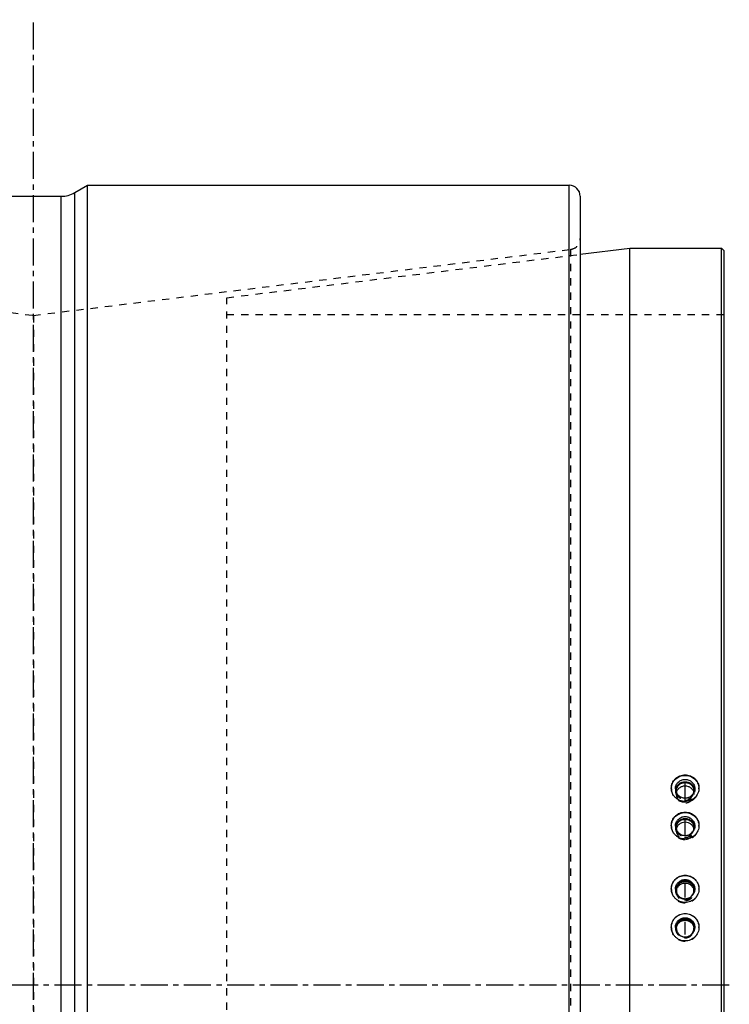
# Model space of a CAD drawing. Header units: millimetres. Extents: x -130 to 1130, y -374 to 1374.
# Tile 12 of 12: x 488 to 1130, y 483 to 1374. Entities that reach past the tile are written whole.
import ezdxf

# ---------------------------------------------------------------- set-up
doc = ezdxf.new("R2010")
doc.units = ezdxf.units.MM
doc.header["$LTSCALE"] = 65.185185
doc.linetypes.add('CENTER', pattern=[0.6, 0.375, -0.075, 0.075, -0.075])
doc.linetypes.add('HIDDEN', pattern=[0.2, 0.1, -0.1])
doc.layers.add('ACHSEN_S', color=7, linetype='CONTINUOUS')
doc.layers.add('KONST.EL_MIT_GEO', color=7, linetype='CONTINUOUS')

msp = doc.modelspace()

# ---------------------------------------------------------------- linework, layer by layer
at = {"layer": 'ACHSEN_S', "color": 2, "linetype": 'CENTER'}
for p, q in [((500, -373.86), (500, 1373.86)), ((1130, 500), (-130, 500))]:
    msp.add_line(p, q, dxfattribs=at)
at = {"layer": 'KONST.EL_MIT_GEO', "color": 7, "linetype": 'Continuous'}
for p, q in [((537.5, 1217.35), (549.02, 1224)), ((549.02, -224), (549.02, 1224)), ((549.02, 1224), (985, 1224)), ((985, -224), (985, 1224)), ((475, 1214), (525, 1214)), ((525, -214), (525, 1214)), ((537.5, -217.35), (537.5, 1217.35)), ((995, 1214), (995, -214)), ((995, 1161.47), (1040, 1167)), ((1040, -167), (1040, 1167)), ((1040, 1167), (1123, 1167)), ((1123, -167), (1123, 1167)), ((1123, 1167), (1125, 1165)), ((1125, 1165), (1125, -165)), ((1081.27, 552.16), (1081.27, 552.17)), ((1098.73, 552.17), (1098.73, 552.16))]:
    msp.add_line(p, q, dxfattribs=at)
at = {"layer": 'KONST.EL_MIT_GEO', "color": 8, "linetype": 'HIDDEN'}
for p, q in [((13.78, 1165.91), (500, 1106.21)), ((500, 1106.21), (986.22, 1165.91)), ((675, 1122.18), (995, 1161.47)), ((986.22, 1165.91), (986.22, -165.91)), ((675, -122.18), (675, 1122.18)), ((500, 1106.21), (500, -106.21)), ((675, 1107), (1125, 1107)), ((1077.5, 678.25), (1077.5, 677.71)), ((1081.25, 677.71), (1081.25, 675.58)), ((1098.75, 677.71), (1098.75, 675.58)), ((1102.5, 678.25), (1102.5, 677.71)), ((1082, 675.58), (1082, 672.58)), ((1098, 675.58), (1098, 672.58)), ((1077.5, 644.37), (1077.5, 643.93)), ((1081.25, 643.93), (1081.25, 642.2)), ((1082, 642.2), (1082, 639.78)), ((1098, 642.2), (1098, 639.78)), ((1098.75, 643.93), (1098.75, 642.2)), ((1102.5, 644.37), (1102.5, 643.93)), ((1077.5, 587.06), (1077.5, 586.8)), ((1081.25, 586.8), (1081.25, 585.76)), ((1082, 585.76), (1082, 584.29)), ((1098, 585.76), (1098, 584.29)), ((1098.75, 586.8), (1098.75, 585.76)), ((1102.5, 587.06), (1102.5, 586.8)), ((1077.5, 552.33), (1077.5, 552.18)), ((1081.25, 552.18), (1081.25, 551.55)), ((1082, 551.55), (1082, 550.67)), ((1098, 551.55), (1098, 550.67)), ((1098.75, 552.18), (1098.75, 551.55)), ((1102.5, 552.33), (1102.5, 552.18))]:
    msp.add_line(p, q, dxfattribs=at)
at = {"layer": 'KONST.EL_MIT_GEO', "color": 2, "linetype": 'CENTER'}
for p, q in [((1090, 667.58), (1090, 683.25)), ((1090, 634.78), (1090, 649.37)), ((1090, 579.29), (1090, 592.06)), ((1090, 545.67), (1090, 557.33))]:
    msp.add_line(p, q, dxfattribs=at)
at = {"layer": 'KONST.EL_MIT_GEO', "color": 7, "linetype": 'Continuous'}
for centre, radius, start, end in [((985, 1214), 10, 0, 90), ((525, 1239), 25, 270, 300), ((1089.12, 677.71), 11.62, 176.22478, 178.1092), ((1089.41, 675.57), 8.17, 165.49429, 172.4377), ((1090.59, 675.57), 8.17, 7.5623, 14.50571), ((1090.88, 677.71), 11.62, 1.8908, 3.77522), ((1089.46, 675.58), 7.46, 180.02565, 192.85415), ((1090.54, 675.58), 7.46, 347.14585, 359.97435), ((1089.61, 642.2), 8.36, 167.717, 174.04047), ((1089.65, 642.2), 7.65, 180.01823, 199.83037), ((1090.35, 642.2), 7.65, 340.16963, 359.98177), ((1090.39, 642.2), 8.36, 5.95953, 12.283), ((1089.85, 585.76), 8.6, 171.93235, 173.94905), ((1089.89, 585.76), 7.89, 180.03625, 223.20765), ((1089.87, 584.29), 7.87, 167.89927, 174.66565), ((1090.11, 585.76), 7.89, 316.79235, 359.96375), ((1090.13, 584.29), 7.87, 5.33435, 12.10073), ((1090.15, 585.76), 8.6, 6.05095, 8.06765), ((1089.95, 551.55), 8.7, 175.98516, 177.93073), ((1089.95, 550.67), 7.95, 173.983, 176.83189), ((1089.95, 550.67), 7.95, 171.97608, 173.98204), ((1090.05, 550.67), 7.95, 6.01796, 8.02392), ((1090.05, 550.67), 7.95, 3.16811, 6.017), ((1090.05, 551.55), 8.7, 2.06927, 4.01484)]:
    msp.add_arc(centre, radius, start, end, dxfattribs=at)
at = {"layer": 'KONST.EL_MIT_GEO', "color": 8, "linetype": 'HIDDEN'}
for centre, radius, start, end in [((985, 1175.84), 10, 277, 360), ((1089.11, 677.71), 11.61, 178.10932, 178.70187), ((1089.1, 677.71), 11.6, 178.70175, 179.99981), ((1090.89, 677.71), 11.61, 1.2983, 1.89068), ((1090.9, 677.71), 11.6, 0.00019, 1.29842), ((1089.39, 675.57), 8.14, 172.44669, 179.99482), ((1089.46, 672.58), 7.46, 168.39333, 179.98343), ((1090.54, 672.58), 7.46, 0.01657, 11.60667), ((1090.61, 675.57), 8.14, 0.00518, 7.55331), ((1089.42, 643.93), 11.92, 178.13381, 178.97557), ((1089.4, 643.93), 11.9, 178.97552, 179.99988), ((1089.42, 643.93), 11.92, 177.91921, 178.13385), ((1089.6, 642.2), 8.35, 174.04485, 179.99712), ((1090.4, 642.2), 8.35, 0.00288, 5.95515), ((1090.58, 643.93), 11.92, 1.86615, 2.08079), ((1090.58, 643.93), 11.92, 1.02457, 1.86619), ((1090.6, 643.93), 11.9, 0.00012, 1.02461), ((1089.63, 639.78), 7.63, 170.85789, 179.99788), ((1090.37, 639.78), 7.63, 0.00212, 9.14211), ((1089.79, 586.8), 12.29, 178.16233, 178.78191), ((1089.78, 586.8), 12.28, 178.78191, 179.40081), ((1089.77, 586.8), 12.27, 179.40081, 179.99996), ((1089.85, 585.76), 8.6, 173.94905, 179.99878), ((1089.87, 584.29), 7.87, 174.66565, 179.99773), ((1090.13, 584.29), 7.87, 0.00227, 5.33435), ((1090.15, 585.76), 8.6, 0.00122, 6.05095), ((1090.21, 586.8), 12.29, 1.21809, 1.83767), ((1090.22, 586.8), 12.28, 0.59926, 1.21809), ((1090.23, 586.8), 12.27, 0.00004, 0.59927), ((1089.92, 552.18), 12.42, 178.17228, 179.64375), ((1089.91, 552.18), 12.41, 179.64394, 179.99998), ((1089.94, 551.55), 8.69, 177.93051, 179.9995), ((1089.95, 550.67), 7.95, 176.83189, 179.99896), ((1090.05, 550.67), 7.95, 0.00104, 3.16811), ((1090.06, 551.55), 8.69, 0.0005, 2.06949), ((1090.08, 552.18), 12.42, 0.35639, 1.82772), ((1090.09, 552.18), 12.41, 0.00002, 0.3562)]:
    msp.add_arc(centre, radius, start, end, dxfattribs=at)
at = {"layer": 'KONST.EL_MIT_GEO', "color": 7, "linetype": 'Continuous'}
for points, knots in [([(1077.5, 678.25), (1077.5, 679.04), (1077.66, 680.62), (1078.38, 682.89), (1079.54, 684.98), (1081.11, 686.81), (1083.02, 688.31), (1085.91, 689.79), (1090, 690.57), (1094.09, 689.79), (1096.98, 688.31), (1098.89, 686.81), (1100.46, 684.98), (1101.62, 682.89), (1102.34, 680.62), (1102.5, 679.04), (1102.5, 678.25)], [0, 0, 0, 0, 0.061465, 0.123053, 0.184932, 0.247229, 0.31, 0.373223, 0.5, 0.626777, 0.69, 0.752771, 0.815068, 0.876947, 0.938535, 1, 1, 1, 1]), ([(1077.53, 678.48), (1077.57, 679.23), (1077.82, 680.74), (1078.63, 682.88), (1079.84, 684.85), (1081.92, 687.13), (1085.31, 689.19), (1090, 690.04), (1094.69, 689.19), (1098.08, 687.13), (1100.16, 684.85), (1101.37, 682.88), (1102.18, 680.74), (1102.43, 679.23), (1102.47, 678.48)], [0, 0, 0, 0, 0.061479, 0.12317, 0.1852, 0.247645, 0.373249, 0.5, 0.626751, 0.752355, 0.8148, 0.87683, 0.938521, 1, 1, 1, 1]), ([(1102.5, 678.25), (1102.5, 677.46), (1102.34, 675.88), (1101.62, 673.6), (1100.46, 671.5), (1098.89, 669.65), (1096.98, 668.14), (1094.09, 666.65), (1090, 665.86), (1085.91, 666.65), (1083.02, 668.14), (1081.11, 669.65), (1079.54, 671.5), (1078.38, 673.6), (1077.66, 675.88), (1077.5, 677.46), (1077.5, 678.25)], [0, 0, 0, 0, 0.061397, 0.123023, 0.185002, 0.247404, 0.310235, 0.373446, 0.5, 0.626554, 0.689765, 0.752596, 0.814998, 0.876977, 0.938603, 1, 1, 1, 1]), ([(1081.25, 677.71), (1081.25, 678.26), (1081.36, 679.37), (1081.87, 680.96), (1082.68, 682.43), (1084.14, 684.15), (1086.58, 685.71), (1090, 686.36), (1093.42, 685.71), (1095.86, 684.15), (1097.32, 682.43), (1098.13, 680.96), (1098.64, 679.37), (1098.75, 678.26), (1098.75, 677.71)], [0, 0, 0, 0, 0.061503, 0.123181, 0.185184, 0.247608, 0.373187, 0.5, 0.626813, 0.752392, 0.814816, 0.876819, 0.938497, 1, 1, 1, 1]), ([(1081.25, 677.71), (1081.25, 677.16), (1081.36, 676.06), (1081.87, 674.46), (1082.68, 672.99), (1084.14, 671.28), (1086.58, 669.71), (1090, 669.06), (1093.42, 669.71), (1095.86, 671.28), (1097.32, 672.99), (1098.13, 674.46), (1098.64, 676.06), (1098.75, 677.16), (1098.75, 677.71)], [0, 0, 0, 0, 0.061503, 0.123181, 0.185184, 0.247608, 0.373187, 0.5, 0.626813, 0.752392, 0.814816, 0.876819, 0.938497, 1, 1, 1, 1]), ([(1081.51, 677.62), (1081.74, 678.52), (1082.54, 680.27), (1084.53, 682.35), (1087.11, 683.7), (1090, 684.16), (1092.89, 683.7), (1095.47, 682.35), (1097.46, 680.27), (1098.26, 678.52), (1098.49, 677.62)], [0, 0, 0, 0, 0.12301, 0.247401, 0.373245, 0.5, 0.626755, 0.752599, 0.87699, 1, 1, 1, 1]), ([(1082, 675.58), (1082, 676.08), (1082.1, 677.09), (1082.56, 678.55), (1083.31, 679.89), (1084.64, 681.46), (1086.88, 682.89), (1090, 683.48), (1093.12, 682.89), (1095.36, 681.46), (1096.69, 679.89), (1097.44, 678.55), (1097.9, 677.09), (1098, 676.08), (1098, 675.58)], [0, 0, 0, 0, 0.061503, 0.123181, 0.185184, 0.247608, 0.373187, 0.5, 0.626813, 0.752392, 0.814816, 0.876819, 0.938497, 1, 1, 1, 1]), ([(1082.15, 674.08), (1082.33, 674.94), (1083.01, 676.64), (1084.83, 678.67), (1087.26, 679.99), (1090, 680.44), (1092.74, 679.99), (1095.17, 678.67), (1096.99, 676.64), (1097.67, 674.94), (1097.85, 674.08)], [0, 0, 0, 0, 0.122958, 0.247299, 0.373162, 0.5, 0.626838, 0.752701, 0.877042, 1, 1, 1, 1]), ([(1077.5, 644.37), (1077.5, 645.16), (1077.66, 646.76), (1078.38, 649.07), (1079.54, 651.19), (1081.11, 653.04), (1083.02, 654.56), (1085.91, 656.07), (1090, 656.86), (1094.09, 656.07), (1096.98, 654.56), (1098.89, 653.04), (1100.46, 651.19), (1101.62, 649.07), (1102.34, 646.76), (1102.5, 645.16), (1102.5, 644.37)], [0, 0, 0, 0, 0.061864, 0.123798, 0.185914, 0.248298, 0.310994, 0.373989, 0.5, 0.626011, 0.689006, 0.751702, 0.814086, 0.876202, 0.938136, 1, 1, 1, 1]), ([(1077.51, 644.36), (1077.54, 645.14), (1077.75, 646.7), (1078.51, 648.93), (1079.7, 650.98), (1081.27, 652.77), (1083.16, 654.23), (1086, 655.68), (1090, 656.44), (1094, 655.68), (1096.84, 654.23), (1098.73, 652.77), (1100.3, 650.98), (1101.49, 648.93), (1102.25, 646.7), (1102.46, 645.14), (1102.49, 644.36)], [0, 0, 0, 0, 0.061827, 0.12378, 0.185947, 0.248384, 0.311107, 0.37409, 0.5, 0.62591, 0.688893, 0.751616, 0.814053, 0.87622, 0.938173, 1, 1, 1, 1]), ([(1081.25, 643.93), (1081.25, 644.49), (1081.36, 645.61), (1081.86, 647.23), (1082.68, 648.71), (1084.14, 650.45), (1086.58, 652.04), (1090, 652.7), (1093.42, 652.04), (1095.86, 650.45), (1097.32, 648.71), (1098.14, 647.23), (1098.64, 645.61), (1098.75, 644.49), (1098.75, 643.93)], [0, 0, 0, 0, 0.061908, 0.12393, 0.186161, 0.248664, 0.37393, 0.5, 0.62607, 0.751336, 0.813839, 0.87607, 0.938092, 1, 1, 1, 1]), ([(1081.44, 643.98), (1081.65, 644.92), (1082.21, 646.3), (1083.39, 647.86), (1084.83, 649.21), (1087.03, 650.41), (1090, 650.91), (1092.97, 650.41), (1095.17, 649.21), (1096.61, 647.86), (1097.79, 646.3), (1098.35, 644.92), (1098.56, 643.98)], [0, 0, 0, 0, 0.123573, 0.185908, 0.248495, 0.373936, 0.5, 0.626064, 0.751505, 0.814092, 0.876427, 1, 1, 1, 1]), ([(1102.5, 644.37), (1102.5, 643.57), (1102.34, 641.96), (1101.62, 639.66), (1100.46, 637.53), (1098.89, 635.66), (1096.98, 634.13), (1094.09, 632.62), (1090, 631.82), (1085.91, 632.62), (1083.02, 634.13), (1081.11, 635.66), (1079.54, 637.53), (1078.38, 639.66), (1077.66, 641.96), (1077.5, 643.57), (1077.5, 644.37)], [0, 0, 0, 0, 0.061808, 0.123771, 0.185967, 0.248437, 0.311182, 0.374168, 0.5, 0.625832, 0.688818, 0.751563, 0.814033, 0.876229, 0.938192, 1, 1, 1, 1]), ([(1081.25, 643.93), (1081.25, 643.37), (1081.36, 642.25), (1081.86, 640.64), (1082.68, 639.15), (1084.14, 637.42), (1086.58, 635.83), (1090, 635.17), (1093.42, 635.83), (1095.86, 637.42), (1097.32, 639.15), (1098.14, 640.64), (1098.64, 642.25), (1098.75, 643.37), (1098.75, 643.93)], [0, 0, 0, 0, 0.061908, 0.12393, 0.186161, 0.248664, 0.37393, 0.5, 0.62607, 0.751336, 0.813839, 0.87607, 0.938092, 1, 1, 1, 1]), ([(1082, 642.2), (1082, 642.71), (1082.1, 643.74), (1082.56, 645.21), (1083.31, 646.57), (1084.64, 648.16), (1086.87, 649.61), (1090, 650.21), (1093.13, 649.61), (1095.36, 648.16), (1096.69, 646.57), (1097.44, 645.21), (1097.9, 643.74), (1098, 642.71), (1098, 642.2)], [0, 0, 0, 0, 0.061908, 0.12393, 0.186161, 0.248664, 0.37393, 0.5, 0.62607, 0.751336, 0.813839, 0.87607, 0.938092, 1, 1, 1, 1]), ([(1082.1, 640.99), (1082.24, 641.9), (1082.72, 643.24), (1083.78, 644.75), (1085.11, 646.08), (1087.18, 647.26), (1090, 647.75), (1092.82, 647.26), (1094.89, 646.08), (1096.22, 644.75), (1097.28, 643.24), (1097.76, 641.9), (1097.9, 640.99)], [0, 0, 0, 0, 0.123533, 0.18586, 0.248446, 0.373889, 0.5, 0.626111, 0.751554, 0.81414, 0.876467, 1, 1, 1, 1]), ([(1077.5, 587.06), (1077.5, 587.87), (1077.66, 589.49), (1078.38, 591.83), (1079.54, 593.99), (1081.11, 595.87), (1083.01, 597.42), (1085.9, 598.95), (1090, 599.76), (1094.1, 598.95), (1096.99, 597.42), (1098.89, 595.87), (1100.46, 593.99), (1101.62, 591.83), (1102.34, 589.49), (1102.5, 587.87), (1102.5, 587.06)], [0, 0, 0, 0, 0.062329, 0.124672, 0.187073, 0.249568, 0.312179, 0.374905, 0.5, 0.625095, 0.687821, 0.750432, 0.812927, 0.875328, 0.937671, 1, 1, 1, 1]), ([(1077.51, 587.19), (1077.53, 587.99), (1077.74, 589.57), (1078.5, 591.85), (1079.68, 593.93), (1081.25, 595.76), (1083.14, 597.25), (1085.99, 598.72), (1090, 599.5), (1094.01, 598.72), (1096.86, 597.25), (1098.75, 595.76), (1100.32, 593.93), (1101.5, 591.85), (1102.26, 589.57), (1102.47, 587.99), (1102.49, 587.19)], [0, 0, 0, 0, 0.062307, 0.124657, 0.187084, 0.249607, 0.312232, 0.374952, 0.5, 0.625048, 0.687768, 0.750393, 0.812916, 0.875343, 0.937693, 1, 1, 1, 1]), ([(1081.25, 586.8), (1081.25, 587.93), (1081.71, 590.21), (1083.66, 593.1), (1086.57, 595.02), (1090, 595.7), (1093.43, 595.02), (1096.34, 593.1), (1098.29, 590.21), (1098.75, 587.93), (1098.75, 586.8)], [0, 0, 0, 0, 0.124504, 0.249298, 0.374504, 0.5, 0.625496, 0.750702, 0.875496, 1, 1, 1, 1]), ([(1081.34, 586.96), (1081.48, 587.98), (1082.15, 589.99), (1084.14, 592.45), (1086.87, 594.06), (1090, 594.62), (1093.13, 594.06), (1095.86, 592.45), (1097.85, 589.99), (1098.52, 587.98), (1098.66, 586.96)], [0, 0, 0, 0, 0.124515, 0.249347, 0.37455, 0.5, 0.62545, 0.750653, 0.875485, 1, 1, 1, 1]), ([(1082, 585.76), (1082, 586.79), (1082.42, 588.88), (1084.2, 591.51), (1086.86, 593.28), (1090, 593.89), (1093.14, 593.28), (1095.8, 591.51), (1097.58, 588.88), (1098, 586.79), (1098, 585.76)], [0, 0, 0, 0, 0.124504, 0.249298, 0.374504, 0.5, 0.625496, 0.750702, 0.875496, 1, 1, 1, 1]), ([(1082.17, 585.94), (1082.36, 586.82), (1083.05, 588.52), (1084.87, 590.58), (1087.28, 591.92), (1090, 592.38), (1092.72, 591.92), (1095.13, 590.58), (1096.95, 588.52), (1097.64, 586.82), (1097.83, 585.94)], [0, 0, 0, 0, 0.124529, 0.249378, 0.374576, 0.5, 0.625424, 0.750622, 0.875471, 1, 1, 1, 1]), ([(1102.5, 587.06), (1102.5, 586.25), (1102.34, 584.63), (1101.62, 582.28), (1100.46, 580.13), (1098.89, 578.23), (1096.99, 576.68), (1094.1, 575.14), (1090, 574.33), (1085.9, 575.14), (1083.01, 576.68), (1081.11, 578.23), (1079.54, 580.13), (1078.38, 582.28), (1077.66, 584.63), (1077.5, 586.25), (1077.5, 587.06)], [0, 0, 0, 0, 0.062294, 0.124654, 0.187103, 0.249649, 0.31229, 0.375011, 0.5, 0.624989, 0.68771, 0.750351, 0.812897, 0.875346, 0.937706, 1, 1, 1, 1]), ([(1081.25, 586.8), (1081.25, 585.67), (1081.71, 583.39), (1083.66, 580.5), (1086.57, 578.57), (1090, 577.9), (1093.43, 578.57), (1096.34, 580.5), (1098.29, 583.39), (1098.75, 585.67), (1098.75, 586.8)], [0, 0, 0, 0, 0.124504, 0.249298, 0.374504, 0.5, 0.625496, 0.750702, 0.875496, 1, 1, 1, 1]), ([(1077.5, 552.33), (1077.5, 553.15), (1077.66, 554.78), (1078.38, 557.13), (1079.54, 559.3), (1081.1, 561.2), (1083.01, 562.75), (1085.9, 564.29), (1090, 565.11), (1094.1, 564.29), (1096.99, 562.75), (1098.9, 561.2), (1100.46, 559.3), (1101.62, 557.13), (1102.34, 554.78), (1102.5, 553.15), (1102.5, 552.33)], [0, 0, 0, 0, 0.062492, 0.124982, 0.187489, 0.250028, 0.312612, 0.375241, 0.5, 0.624759, 0.687388, 0.749972, 0.812511, 0.875018, 0.937508, 1, 1, 1, 1]), ([(1077.51, 552.57), (1077.53, 553.37), (1077.74, 554.96), (1078.5, 557.25), (1079.68, 559.35), (1081.25, 561.18), (1083.14, 562.68), (1085.98, 564.17), (1090, 564.95), (1094.02, 564.17), (1096.86, 562.68), (1098.75, 561.18), (1100.32, 559.35), (1101.5, 557.25), (1102.26, 554.96), (1102.47, 553.37), (1102.49, 552.57)], [0, 0, 0, 0, 0.062478, 0.124971, 0.18749, 0.250045, 0.312636, 0.375261, 0.5, 0.624739, 0.687364, 0.749955, 0.81251, 0.875029, 0.937522, 1, 1, 1, 1]), ([(1081.25, 552.18), (1081.25, 553.31), (1081.71, 555.61), (1083.65, 558.5), (1086.57, 560.44), (1090, 561.13), (1093.43, 560.44), (1096.35, 558.5), (1098.29, 555.61), (1098.75, 553.31), (1098.75, 552.18)], [0, 0, 0, 0, 0.124822, 0.249748, 0.374822, 0.5, 0.625178, 0.750252, 0.875178, 1, 1, 1, 1]), ([(1081.27, 552.17), (1081.35, 553.25), (1081.92, 555.41), (1083.9, 558.08), (1086.72, 559.86), (1090, 560.48), (1093.28, 559.86), (1096.1, 558.08), (1098.08, 555.41), (1098.65, 553.25), (1098.73, 552.17)], [0, 0, 0, 0, 0.124824, 0.249757, 0.37483, 0.5, 0.62517, 0.750243, 0.875176, 1, 1, 1, 1]), ([(1082, 551.55), (1082, 552.59), (1082.42, 554.68), (1084.2, 557.33), (1086.86, 559.11), (1090, 559.73), (1093.14, 559.11), (1095.8, 557.33), (1097.58, 554.68), (1098, 552.59), (1098, 551.55)], [0, 0, 0, 0, 0.124822, 0.249748, 0.374822, 0.5, 0.625178, 0.750252, 0.875178, 1, 1, 1, 1]), ([(1082.08, 551.78), (1082.21, 552.72), (1082.82, 554.56), (1084.64, 556.82), (1087.14, 558.3), (1090, 558.82), (1092.86, 558.3), (1095.36, 556.82), (1097.18, 554.56), (1097.79, 552.72), (1097.92, 551.78)], [0, 0, 0, 0, 0.124825, 0.249765, 0.374838, 0.5, 0.625162, 0.750235, 0.875175, 1, 1, 1, 1]), ([(1102.5, 552.33), (1102.5, 551.52), (1102.34, 549.88), (1101.62, 547.53), (1100.46, 545.36), (1098.9, 543.46), (1096.99, 541.9), (1094.1, 540.35), (1090, 539.53), (1085.9, 540.35), (1083.01, 541.9), (1081.1, 543.46), (1079.54, 545.36), (1078.38, 547.53), (1077.66, 549.88), (1077.5, 551.52), (1077.5, 552.33)], [0, 0, 0, 0, 0.062471, 0.124971, 0.187506, 0.250077, 0.312678, 0.375305, 0.5, 0.624695, 0.687322, 0.749923, 0.812494, 0.875029, 0.937529, 1, 1, 1, 1]), ([(1081.25, 552.18), (1081.25, 551.04), (1081.71, 548.75), (1083.65, 545.85), (1086.57, 543.91), (1090, 543.23), (1093.43, 543.91), (1096.35, 545.85), (1098.29, 548.75), (1098.75, 551.04), (1098.75, 552.18)], [0, 0, 0, 0, 0.124822, 0.249748, 0.374822, 0.5, 0.625178, 0.750252, 0.875178, 1, 1, 1, 1]), ([(1082, 551.55), (1082, 550.51), (1082.42, 548.41), (1084.2, 545.76), (1086.86, 543.99), (1090, 543.36), (1093.14, 543.99), (1095.8, 545.76), (1097.58, 548.41), (1098, 550.51), (1098, 551.55)], [0, 0, 0, 0, 0.124822, 0.249748, 0.374822, 0.5, 0.625178, 0.750252, 0.875178, 1, 1, 1, 1])]:
    msp.add_open_spline(points, degree=3, knots=knots, dxfattribs=at)
at = {"layer": 'KONST.EL_MIT_GEO', "color": 8, "linetype": 'HIDDEN'}
for points, knots in [([(1077.5, 677.71), (1077.5, 676.93), (1077.66, 675.34), (1078.38, 673.07), (1079.54, 670.97), (1081.11, 669.14), (1083.02, 667.63), (1085.91, 666.14), (1090, 665.35), (1094.09, 666.14), (1096.98, 667.63), (1098.89, 669.14), (1100.46, 670.97), (1101.62, 673.07), (1102.34, 675.34), (1102.5, 676.93), (1102.5, 677.71)], [0, 0, 0, 0, 0.06143, 0.123036, 0.184966, 0.247316, 0.310119, 0.373336, 0.5, 0.626664, 0.689881, 0.752684, 0.815034, 0.876964, 0.93857, 1, 1, 1, 1]), ([(1081.25, 675.58), (1081.25, 675.02), (1081.36, 673.92), (1081.87, 672.32), (1082.68, 670.86), (1084.14, 669.14), (1086.58, 667.58), (1090, 666.93), (1093.42, 667.58), (1095.86, 669.14), (1097.32, 670.86), (1098.13, 672.32), (1098.64, 673.92), (1098.75, 675.02), (1098.75, 675.58)], [0, 0, 0, 0, 0.061503, 0.123181, 0.185184, 0.247608, 0.373187, 0.5, 0.626813, 0.752392, 0.814816, 0.876819, 0.938497, 1, 1, 1, 1]), ([(1082, 672.58), (1082, 672.08), (1082.1, 671.07), (1082.56, 669.61), (1083.31, 668.27), (1084.64, 666.7), (1086.88, 665.27), (1090, 664.68), (1093.12, 665.27), (1095.36, 666.7), (1096.69, 668.27), (1097.44, 669.61), (1097.9, 671.07), (1098, 672.08), (1098, 672.58)], [0, 0, 0, 0, 0.061503, 0.123181, 0.185184, 0.247608, 0.373187, 0.5, 0.626813, 0.752392, 0.814816, 0.876819, 0.938497, 1, 1, 1, 1]), ([(1082.19, 673.92), (1082.38, 673.07), (1083.08, 671.42), (1084.9, 669.44), (1087.3, 668.16), (1090, 667.72), (1092.7, 668.16), (1095.1, 669.44), (1096.92, 671.42), (1097.62, 673.07), (1097.81, 673.92)], [0, 0, 0, 0, 0.122979, 0.247343, 0.373198, 0.5, 0.626802, 0.752657, 0.877021, 1, 1, 1, 1]), ([(1077.5, 643.93), (1077.5, 643.13), (1077.66, 641.53), (1078.38, 639.23), (1079.54, 637.1), (1081.11, 635.24), (1083.02, 633.72), (1085.91, 632.21), (1090, 631.41), (1094.09, 632.21), (1096.98, 633.72), (1098.89, 635.24), (1100.46, 637.1), (1101.62, 639.23), (1102.34, 641.53), (1102.5, 643.13), (1102.5, 643.93)], [0, 0, 0, 0, 0.061835, 0.123783, 0.18594, 0.248368, 0.311089, 0.37408, 0.5, 0.62592, 0.688911, 0.751632, 0.81406, 0.876217, 0.938165, 1, 1, 1, 1]), ([(1081.25, 642.2), (1081.25, 641.64), (1081.36, 640.52), (1081.86, 638.91), (1082.68, 637.42), (1084.14, 635.69), (1086.58, 634.1), (1090, 633.44), (1093.42, 634.1), (1095.86, 635.69), (1097.32, 637.42), (1098.14, 638.91), (1098.64, 640.52), (1098.75, 641.64), (1098.75, 642.2)], [0, 0, 0, 0, 0.061908, 0.12393, 0.186161, 0.248664, 0.37393, 0.5, 0.62607, 0.751336, 0.813839, 0.87607, 0.938092, 1, 1, 1, 1]), ([(1082, 639.78), (1082, 639.27), (1082.1, 638.24), (1082.56, 636.77), (1083.31, 635.41), (1084.64, 633.82), (1086.87, 632.37), (1090, 631.76), (1093.13, 632.37), (1095.36, 633.82), (1096.69, 635.41), (1097.44, 636.77), (1097.9, 638.24), (1098, 639.27), (1098, 639.78)], [0, 0, 0, 0, 0.061908, 0.12393, 0.186161, 0.248664, 0.37393, 0.5, 0.62607, 0.751336, 0.813839, 0.87607, 0.938092, 1, 1, 1, 1]), ([(1082.45, 639.61), (1082.73, 638.85), (1083.52, 637.41), (1085.31, 635.72), (1087.54, 634.64), (1090, 634.27), (1092.46, 634.64), (1094.69, 635.72), (1096.48, 637.41), (1097.27, 638.85), (1097.55, 639.61)], [0, 0, 0, 0, 0.123788, 0.248451, 0.373966, 0.5, 0.626034, 0.751549, 0.876212, 1, 1, 1, 1]), ([(1077.5, 586.8), (1077.5, 585.99), (1077.66, 584.37), (1078.38, 582.03), (1079.54, 579.87), (1081.11, 577.98), (1083.01, 576.43), (1085.9, 574.89), (1090, 574.08), (1094.1, 574.89), (1096.99, 576.43), (1098.89, 577.98), (1100.46, 579.87), (1101.62, 582.03), (1102.34, 584.37), (1102.5, 585.99), (1102.5, 586.8)], [0, 0, 0, 0, 0.06231, 0.124661, 0.187087, 0.249609, 0.312236, 0.37496, 0.5, 0.62504, 0.687764, 0.750391, 0.812913, 0.875339, 0.93769, 1, 1, 1, 1]), ([(1081.25, 585.76), (1081.25, 584.63), (1081.71, 582.34), (1083.66, 579.46), (1086.57, 577.53), (1090, 576.86), (1093.43, 577.53), (1096.34, 579.46), (1098.29, 582.34), (1098.75, 584.63), (1098.75, 585.76)], [0, 0, 0, 0, 0.124504, 0.249298, 0.374504, 0.5, 0.625496, 0.750702, 0.875496, 1, 1, 1, 1]), ([(1082, 584.29), (1082, 583.26), (1082.42, 581.17), (1084.2, 578.54), (1086.86, 576.77), (1090, 576.16), (1093.14, 576.77), (1095.8, 578.54), (1097.58, 581.17), (1098, 583.26), (1098, 584.29)], [0, 0, 0, 0, 0.124504, 0.249298, 0.374504, 0.5, 0.625496, 0.750702, 0.875496, 1, 1, 1, 1]), ([(1084.14, 580.36), (1084.88, 579.56), (1086.72, 578.27), (1090, 577.6), (1093.28, 578.27), (1095.12, 579.56), (1095.86, 580.36)], [0, 0, 0, 0, 0.249687, 0.5, 0.750313, 1, 1, 1, 1]), ([(1077.5, 552.18), (1077.5, 551.36), (1077.66, 549.73), (1078.38, 547.38), (1079.54, 545.21), (1081.1, 543.31), (1083.01, 541.75), (1085.9, 540.21), (1090, 539.39), (1094.1, 540.21), (1096.99, 541.75), (1098.9, 543.31), (1100.46, 545.21), (1101.62, 547.38), (1102.34, 549.73), (1102.5, 551.36), (1102.5, 552.18)], [0, 0, 0, 0, 0.06248, 0.124975, 0.187496, 0.250052, 0.312646, 0.375275, 0.5, 0.624725, 0.687354, 0.749948, 0.812504, 0.875025, 0.93752, 1, 1, 1, 1]), ([(1081.25, 551.55), (1081.25, 550.41), (1081.71, 548.12), (1083.65, 545.22), (1086.57, 543.28), (1090, 542.6), (1093.43, 543.28), (1096.35, 545.22), (1098.29, 548.12), (1098.75, 550.41), (1098.75, 551.55)], [0, 0, 0, 0, 0.124822, 0.249748, 0.374822, 0.5, 0.625178, 0.750252, 0.875178, 1, 1, 1, 1]), ([(1082, 550.67), (1082, 549.63), (1082.42, 547.53), (1084.2, 544.88), (1086.86, 543.11), (1090, 542.49), (1093.14, 543.11), (1095.8, 544.88), (1097.58, 547.53), (1098, 549.63), (1098, 550.67)], [0, 0, 0, 0, 0.124822, 0.249748, 0.374822, 0.5, 0.625178, 0.750252, 0.875178, 1, 1, 1, 1])]:
    msp.add_open_spline(points, degree=3, knots=knots, dxfattribs=at)

doc.saveas('drawing.dxf')
